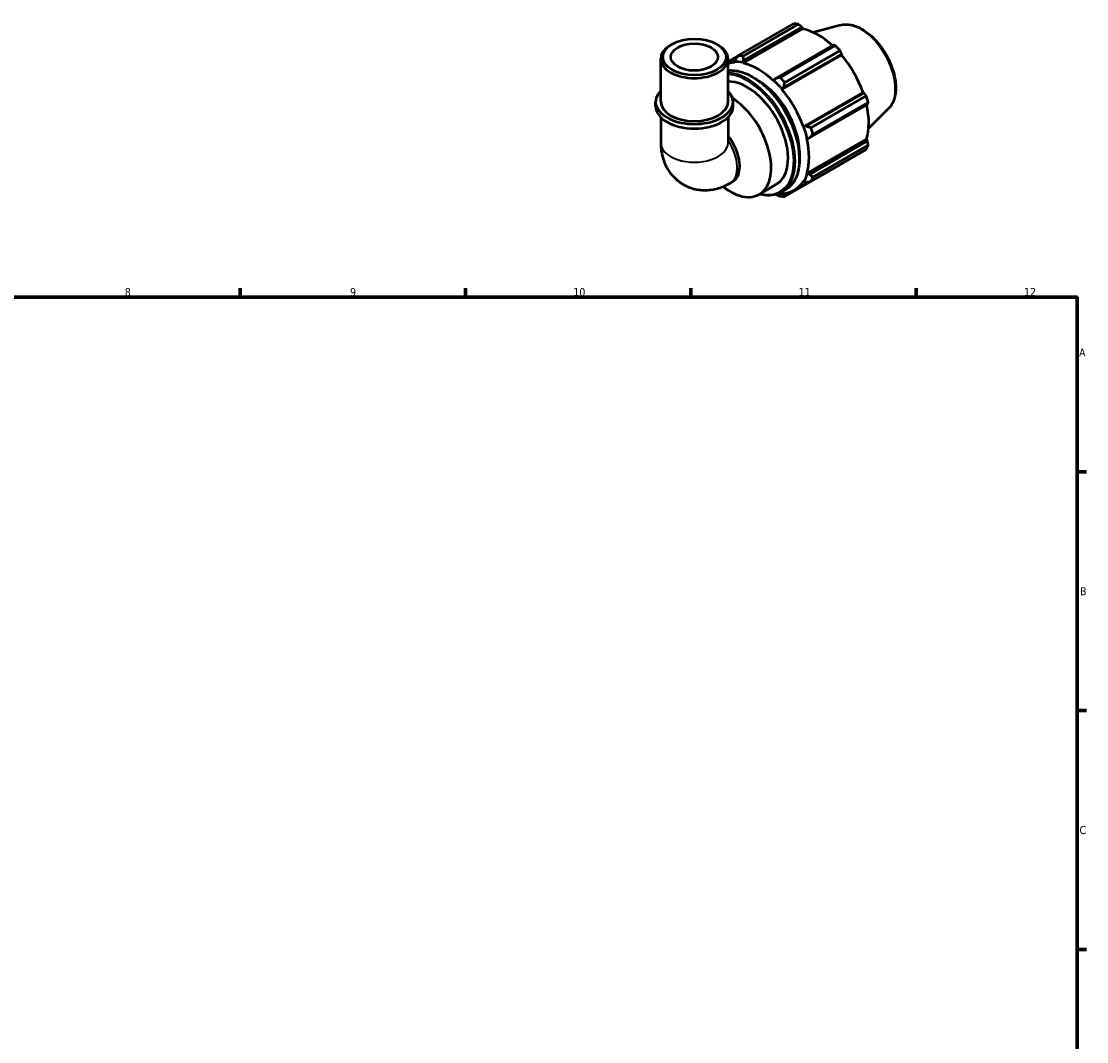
# Model space of a CAD drawing. Header units: millimetres. Extents: x 0 to 931, y 0 to 900.
# Tile 5 of 5: x 493 to 824, y 343 to 660. Entities that reach past the tile are written whole.
import ezdxf

# ---------------------------------------------------------------- set-up
doc = ezdxf.new("R2010")
doc.units = ezdxf.units.MM
for name, color, linetype, lineweight in [('Border (ISO)', 7, 'Continuous', 70), ('Visible (ISO)', 7, 'Continuous', 50), ('Visible Narrow (ISO)', 7, 'Continuous', 35)]:
    doc.layers.add(name, color=color, linetype=linetype, lineweight=lineweight)
doc.styles.add('Note Text (ISO)', font='tahoma.ttf')

# ---------------------------------------------------------------- blocks, each defined once
blk = doc.blocks.new('Borders Default Border')
at = {"layer": 'Border (ISO)'}
for p, q in [((560.67, 574), (560.67, 576.9)), ((630.75, 574), (630.75, 576.9)), ((700.83, 574), (700.83, 576.9)), ((770.92, 574), (770.92, 576.9)), ((821, 519.75), (823.9, 519.75)), ((821, 445.5), (823.9, 445.5)), ((821, 371.25), (823.9, 371.25))]:
    blk.add_line(p, q, dxfattribs=at)
at = {"layer": 'Border (ISO)', "flags": 128}
blk.add_lwpolyline([(20, 20), (20, 574), (821, 574), (821, 20), (20, 20)], dxfattribs=at)
at = {"layer": 'Border (ISO)', "color": 232, "true_color": 0xca0064, "char_height": 2.5, "attachment_point": 7, "style": 'Note Text (ISO)'}
for s, insert in [('8', (524.81, 574.34)), ('9', (594.88, 574.35)), ('10', (664.29, 574.35)), ('11', (734.37, 574.4)), ('12', (804.46, 574.4)), ('A', (821.59, 555.62)), ('B', (821.89, 481.37)), ('C', (821.73, 407.08))]:
    blk.add_mtext(s, dxfattribs=dict(at, insert=insert))

msp = doc.modelspace()

# ---------------------------------------------------------------- linework, layer by layer
at = {"layer": 'Visible (ISO)'}
for p, q in [((715.6352, 649.1404), (732.8132, 659.0326)), ((717.0989, 646.7753), (735.6812, 657.4761)), ((734.2948, 658.8889), (717.1167, 648.9968)), ((717.2852, 647.6203), (735.3626, 658.0304)), ((735.3626, 658.0304), (735.6812, 657.4761)), ((747.3879, 658.6525), (738.942, 656.3619)), ((694.97, 652.7032), (694.5238, 652.4443)), ((708.952, 652.7032), (709.3982, 652.4443)), ((745.1607, 652.3881), (727.0833, 641.978)), ((728.6094, 642.3786), (745.7874, 652.2707)), ((729.7069, 639.2106), (747.7843, 649.6207)), ((747.269, 650.7081), (730.0909, 640.8159)), ((747.7843, 649.6207), (747.7147, 649.3292)), ((691.4835, 634.81), (691.4835, 648.1944)), ((715.5845, 649.0749), (712.4385, 647.2633)), ((712.4385, 646.9788), (715.189, 648.5627)), ((712.4385, 634.81), (712.4385, 648.1944)), ((714.6616, 647.8747), (714.4789, 647.2409)), ((714.4789, 647.2409), (714.5572, 647.0217)), ((717.0479, 646.9918), (717.2852, 647.6203)), ((717.0989, 646.7753), (717.0479, 646.9918)), ((729.1324, 638.6284), (747.7147, 649.3292)), ((726.6418, 641.4671), (726.5908, 641.3093)), ((727.0833, 641.978), (726.6418, 641.4671)), ((729.1324, 638.6284), (729.2108, 638.7573)), ((729.2108, 638.7573), (729.7069, 639.2106)), ((735.8442, 627.0034), (754.4264, 637.7042)), ((754.7126, 637.6206), (736.6352, 627.2106)), ((738.2175, 626.7403), (755.3955, 636.6325)), ((754.4264, 637.7042), (754.7126, 637.6206)), ((689.9119, 633.4202), (689.9119, 634.81)), ((714.0101, 633.4202), (714.0101, 634.81)), ((737.722, 623.5513), (755.7994, 633.9614)), ((756.0092, 634.5662), (738.8311, 624.674)), ((691.4835, 629.9938), (691.4835, 622.0416)), ((712.4385, 629.9938), (712.4385, 622.0416)), ((762.3543, 632.663), (756.1338, 626.5078)), ((735.9947, 627.0073), (735.8442, 627.0034)), ((736.6352, 627.2106), (735.9947, 627.0073)), ((736.897, 623.4584), (737.0588, 623.4242)), ((736.897, 612.4841), (755.4792, 623.1849)), ((737.0588, 623.4242), (737.722, 623.5513)), ((755.4792, 623.1849), (755.7994, 622.633)), ((755.7994, 622.633), (737.722, 612.2229)), ((755.3955, 619.919), (738.2175, 610.0268)), ((738.8311, 611.3863), (756.0092, 621.2785)), ((730.0909, 605.3108), (747.269, 615.2029)), ((713.1166, 609.5224), (713.8891, 609.9672)), ((732.9832, 607.2971), (737.571, 609.939)), ((735.8442, 610.1517), (735.9947, 609.9744)), ((735.9947, 609.9744), (736.6352, 609.8153)), ((737.0588, 612.3319), (736.897, 612.4841)), ((737.722, 612.2229), (737.0588, 612.3319)), ((722.1064, 606.0186), (727.339, 609.0319)), ((729.0591, 606.699), (730.2376, 607.3777)), ((730.8928, 606.4775), (729.7069, 605.7947)), ((729.2108, 606.0375), (729.1324, 606.2567)), ((729.7069, 605.7947), (729.2108, 606.0375))]:
    msp.add_line(p, q, dxfattribs=at)
for centre, major_axis, ratio, start_param, end_param in [((740.0411, 637.1177), (-11.9768, 20.798), 0.57809312, 5.84515614, 5.93968373), ((740.4271, 637.34), (11.1384, -19.3421), 0.57809312, 2.06964335, 2.66356082), ((701.961, 648.1944), (-10.4775, 0), 0.5758617, 5.50163969, 10.20632358), ((740.0411, 637.1177), (11.9768, -20.798), 0.57809312, 1.91816532, 2.01269291), ((721.8448, 626.6392), (-11.1384, 19.3421), 0.57809312, 5.9796864, 6.13822332), ((721.8448, 626.6392), (-11.2582, 19.5501), 0.57809312, 5.80515347, 5.9796864), ((722.8631, 627.2256), (-11.9768, 20.798), 0.57809312, 5.84515614, 5.93968373), ((721.8448, 626.6392), (-11.1384, 19.3421), 0.57809312, 5.19428823, 5.80515347), ((740.4271, 637.34), (11.1384, -19.3421), 0.57809312, 1.26729742, 1.87816265), ((718.3564, 624.6304), (-8.9826, 15.5985), 0.57809312, 3.14159265, 5.98330803), ((721.8448, 626.6392), (8.9826, -15.5985), 0.57809312, 0.79620376, 2.3453889), ((721.8448, 626.6392), (11.2582, -19.5501), 0.57809312, 1.87816265, 2.05269558), ((722.8631, 627.2256), (-11.9768, 20.798), 0.57809312, 5.05975798, 5.15428557), ((701.961, 634.81), (-12.0491, 0), 0.5758617, 5.76671017, 9.9412531), ((721.8448, 626.6392), (-11.1384, 19.3421), 0.57809312, 4.40889007, 5.01975531), ((740.0411, 637.1177), (11.9768, -20.798), 0.57809312, 1.13276716, 1.22729475), ((701.961, 633.4202), (-12.0491, 0), 0.5758617, 0, 3.14159265), ((701.961, 634.81), (-10.4775, 0), 0.5758617, 0, 3.14159265), ((713.1238, 621.6171), (8.9826, -15.5985), 0.57809312, 5.32172787, 8.58298748), ((740.4271, 637.34), (11.1384, -19.3421), 0.57809312, 0.48189925, 1.07597742), ((721.8448, 626.6392), (11.2582, -19.5501), 0.57809312, 1.09276449, 1.26729742), ((722.8631, 627.2256), (-11.9768, 20.798), 0.57809312, 4.27435981, 4.3688874), ((708.6605, 619.0469), (5.2286, -9.0796), 0.57809312, 0, 1.82301465), ((721.8448, 626.6392), (-11.1384, 19.3421), 0.57809312, 3.62349191, 4.23435714), ((740.0411, 637.1177), (11.9768, -20.798), 0.57809312, 0.34736899, 0.44189659), ((721.8448, 626.6392), (11.1384, -19.3421), 0.57809312, 5.9796864, 6.59055163), ((721.8448, 626.6392), (11.2582, -19.5501), 0.57809312, 0.30736633, 0.48189925), ((722.8631, 627.2256), (11.9768, -20.798), 0.57809312, 0.34736899, 0.44189659), ((721.8448, 626.6392), (11.2582, -19.5501), 0.57809312, 5.87841247, 5.9796864), ((722.8631, 627.2256), (11.9768, -20.798), 0.57809312, 5.84515614, 5.93968373)]:
    msp.add_ellipse(centre, major_axis=major_axis, ratio=ratio, start_param=start_param, end_param=end_param, dxfattribs=at)
for major_axis in [(9.8489, 0), (7.3342, 0)]:
    msp.add_ellipse((701.961, 648.7083), major_axis=major_axis, ratio=0.5758617, dxfattribs=at)
for points, weights in [([(735.3626, 658.0304), (734.8418, 658.4521), (734.2948, 658.8889)], [1.00464572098, 1.00272952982, 1]), ([(745.7874, 652.2707), (745.4698, 652.3319), (745.1607, 652.3881)], [1, 1.00272952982, 1.00464572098]), ([(747.7843, 649.6207), (747.5341, 650.1545), (747.269, 650.7081)], [1.00464572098, 1.00272952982, 1]), ([(715.6352, 649.1404), (715.1318, 648.4908), (714.6616, 647.8747)], [1.01790131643, 1.01264870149, 1.00660080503]), ([(717.2852, 647.6203), (717.196, 648.2907), (717.1167, 648.9968)], [1.00660080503, 1.01264870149, 1.01790131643]), ([(728.6094, 642.3786), (727.8241, 642.1704), (727.0833, 641.978)], [1.01790131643, 1.01264870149, 1.00660080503]), ([(729.7069, 639.2106), (729.8884, 639.9931), (730.0909, 640.8159)], [1.00660080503, 1.01264870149, 1.01790131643]), ([(755.3955, 636.6325), (755.0493, 637.1379), (754.7126, 637.6206)], [1, 1.00272952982, 1.00464572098]), ([(755.7994, 633.9614), (755.9043, 634.2588), (756.0092, 634.5662)], [1.00464572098, 1.00272952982, 1]), ([(738.2175, 626.7403), (737.4035, 626.9764), (736.6352, 627.2106)], [1.01790131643, 1.01264870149, 1.00660080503]), ([(737.722, 623.5513), (738.2586, 624.0974), (738.8311, 624.674)], [1.00660080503, 1.01264870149, 1.01790131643]), ([(756.0092, 621.2785), (755.9043, 621.9708), (755.7994, 622.633)], [1, 1.00272952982, 1.00464572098]), ([(747.269, 615.2029), (747.2823, 615.2288), (747.2957, 615.2546)], [1, 1.00013739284, 1.00027272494]), ([(736.6352, 609.8153), (737.4035, 609.9151), (738.2175, 610.0268)], [1.00660080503, 1.01264870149, 1.01790131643]), ([(738.8311, 611.3863), (738.2586, 611.8093), (737.722, 612.2229)], [1.01790131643, 1.01264870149, 1.00660080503]), ([(727.2871, 605.9681), (727.9317, 605.7129), (728.6094, 605.4544)], [1.00823512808, 1.01336482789, 1.01790131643]), ([(730.0909, 605.3108), (729.8884, 605.5538), (729.7069, 605.7947)], [1.01790131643, 1.01264870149, 1.00660080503])]:
    msp.add_rational_spline(points, weights, degree=2, dxfattribs=at)
for points, knots in [([(747.3879, 658.6525), (748.3267, 658.9071), (749.3429, 658.9383), (751.5167, 658.5804), (752.6812, 658.1527), (755.0216, 656.8675), (756.197, 655.9931), (758.4122, 653.9032), (759.4518, 652.6886), (761.2958, 650.046), (762.1009, 648.6195), (763.4025, 645.6895), (763.8989, 644.1866), (764.5299, 641.2411), (764.6631, 639.7992), (764.5317, 637.1156), (764.267, 635.8726), (763.4324, 633.9762), (762.9504, 633.2529), (762.3543, 632.663)], [5.65088645, 5.65088645, 5.65088645, 5.65088645, 5.94146716, 5.94146716, 6.26007761, 6.26007761, 6.59097, 6.59097, 6.92117176, 6.92117176, 7.24985706, 7.24985706, 7.57862168, 7.57862168, 7.9089938, 7.9089938, 8.23961481, 8.23961481, 8.49014791, 8.49014791, 8.49014791, 8.49014791]), ([(712.4385, 644.5302), (712.6841, 644.5556), (712.9333, 644.5707), (714.6045, 644.6023), (716.1236, 644.3011), (719.25, 643.0802), (720.8588, 642.1479), (723.9855, 639.7503), (725.5028, 638.2843), (728.2919, 634.9713), (729.5635, 633.1256), (731.7358, 629.2394), (732.6364, 627.1997), (733.9766, 623.1277), (734.4157, 621.0961), (734.7839, 617.2409), (734.7123, 615.4181), (734.0538, 612.1699), (733.468, 610.7428), (731.9848, 608.6643), (731.1722, 607.9159), (730.2376, 607.3777)], [5.75181302, 5.75181302, 5.75181302, 5.75181302, 5.80806922, 5.80806922, 6.12422039, 6.12422039, 6.44686296, 6.44686296, 6.77000673, 6.77000673, 7.09260716, 7.09260716, 7.41500035, 7.41500035, 7.73766367, 7.73766367, 8.06086561, 8.06086561, 8.38311325, 8.38311325, 8.64131351, 8.64131351, 8.64131351, 8.64131351]), ([(691.4835, 622.0416), (691.4835, 620.375), (691.6985, 618.6052), (692.8588, 615.1446), (693.7307, 613.4605), (696.0369, 610.8), (697.2842, 609.768), (699.9725, 608.282), (701.381, 607.7958), (704.2555, 607.2724), (705.71, 607.2672), (708.6806, 607.6405), (710.142, 608.0966), (712.0327, 608.9331), (712.5876, 609.2178), (713.1166, 609.5224)], [3.14159265, 3.14159265, 3.14159265, 3.14159265, 3.45575192, 3.45575192, 3.73087193, 3.73087193, 3.93905172, 3.93905172, 4.13210804, 4.13210804, 4.34107563, 4.34107563, 4.59749133, 4.59749133, 4.71238898, 4.71238898, 4.71238898, 4.71238898]), ([(729.0591, 606.699), (727.9429, 606.0562), (726.655, 605.7159), (724.2972, 605.6713), (723.2757, 605.807), (722.2304, 606.09)], [2.358128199, 2.358128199, 2.358128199, 2.358128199, 2.666476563, 2.666476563, 2.883543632, 2.883543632, 2.883543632, 2.883543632])]:
    msp.add_open_spline(points, degree=3, knots=knots, dxfattribs=at)
at = {"layer": 'Visible Narrow (ISO)'}
for centre, major_axis, ratio, start_param, end_param in [((753.7268, 644.9988), (-7.5695, 13.1447), 0.57809312, 3.29275825, 6.13201971), ((719.8178, 625.4719), (-10.4198, 18.0943), 0.57809312, 3.14159265, 6.0230935), ((718.6393, 624.7933), (10.4198, -18.0943), 0.57809312, 0, 2.79155474), ((718.3564, 624.6304), (-10.2202, 17.7476), 0.57809312, 2.64436066, 5.92070021), ((701.961, 622.0416), (10.4775, 0), 0.5758617, 3.14159265, 6.28318531), ((707.888, 618.602), (5.2286, -9.0796), 0.57809312, 0, 1.69673919)]:
    msp.add_ellipse(centre, major_axis=major_axis, ratio=ratio, start_param=start_param, end_param=end_param, dxfattribs=at)

# ---------------------------------------------------------------- block references
msp.add_blockref('Borders Default Border', (0, 0))

doc.saveas('drawing.dxf')
